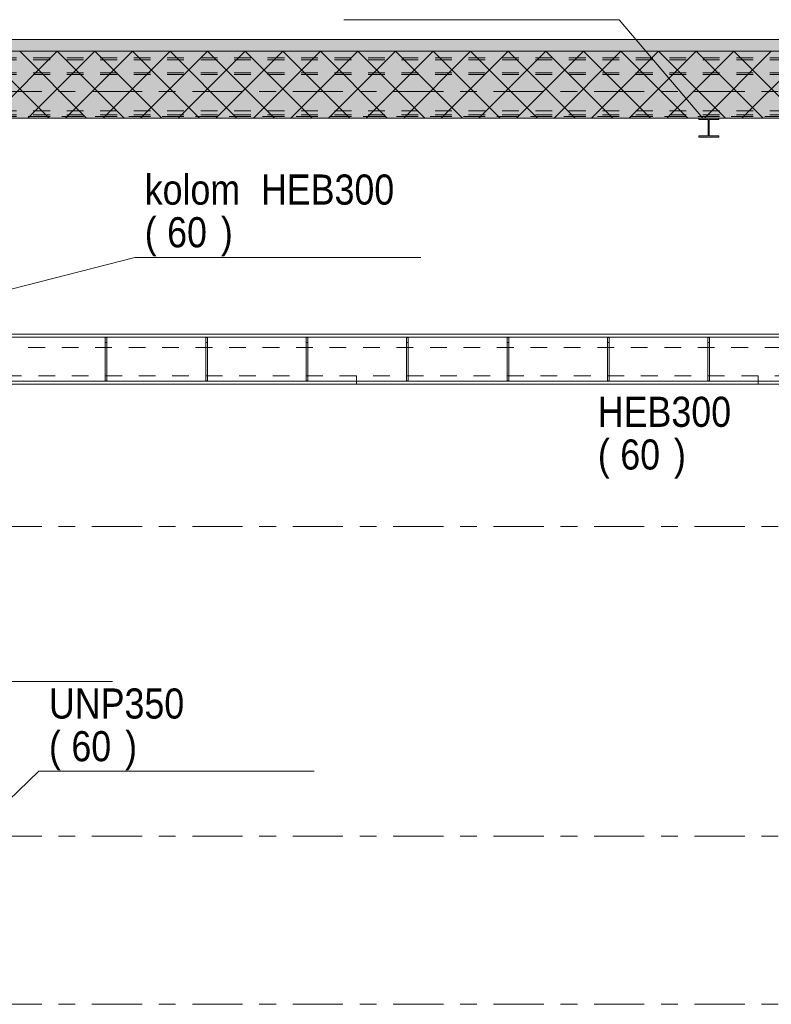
# Model space of a CAD drawing. Header units: millimetres. Extents: x -923 to -82, y -1402 to -808.
# Tile 97 of 109: x -357 to -312, y -915 to -856. Entities that reach past the tile are written whole.
import ezdxf

# ---------------------------------------------------------------- set-up
doc = ezdxf.new("R2010")
doc.units = ezdxf.units.MM
for name, pattern in [('XKITLINE00', [0]), ('XKITLINE01', [4, 1, -1, 1, -1]), ('XKITLINE03', [6, 3, -1, 1, -1])]:
    doc.linetypes.add(name, pattern=pattern)
for name, color, linetype, lineweight in [('Onderdeel', 2, 'Continuous', 0), ('Onderdeel label', 2, 'Continuous', 0), ('Stramien', 4, 'Continuous', 0)]:
    doc.layers.add(name, color=color, linetype=linetype, lineweight=lineweight)
doc.styles.add('ARIAL', font='arial.ttf')

msp = doc.modelspace()

# ---------------------------------------------------------------- hatches: boundary and pattern name
at = {"layer": 'Onderdeel'}
for points in [[(-386.583, -857.914), (-386.583, -857.214), (-245.885, -857.214), (-245.885, -857.914)], [(-386.583, -861.914), (-386.583, -857.914), (-245.885, -857.914), (-245.885, -861.914)], [(-316.833, -861.994), (-316.833, -861.914), (-315.633, -861.914), (-315.633, -861.994), (-316.208, -861.994), (-316.208, -862.974), (-315.633, -862.974), (-315.633, -863.054), (-316.833, -863.054), (-316.833, -862.974), (-316.258, -862.974), (-316.258, -861.994)]]:
    msp.add_hatch(color=256, dxfattribs=at).paths.add_polyline_path(points, flags=17)

# ---------------------------------------------------------------- linework, layer by layer
at = {"layer": 'Onderdeel', "linetype": 'XKITLINE00', "lineweight": 0}
for p, q in [((-245.885, -857.214), (-386.583, -857.214)), ((-386.583, -857.914), (-245.885, -857.914)), ((-386.583, -857.914), (-245.885, -857.914)), ((-355.642, -861.914), (-359.642, -857.914)), ((-359.152, -861.914), (-355.152, -857.914)), ((-353.397, -861.914), (-357.397, -857.914)), ((-356.907, -861.914), (-352.907, -857.914)), ((-351.152, -861.914), (-355.152, -857.914)), ((-354.662, -861.914), (-350.662, -857.914)), ((-348.907, -861.914), (-352.907, -857.914)), ((-352.417, -861.914), (-348.417, -857.914)), ((-346.662, -861.914), (-350.662, -857.914)), ((-350.172, -861.914), (-346.172, -857.914)), ((-344.417, -861.914), (-348.417, -857.914)), ((-347.926, -861.914), (-343.926, -857.914)), ((-342.172, -861.914), (-346.172, -857.914)), ((-345.681, -861.914), (-341.681, -857.914)), ((-339.926, -861.914), (-343.926, -857.914)), ((-343.436, -861.914), (-339.436, -857.914)), ((-337.681, -861.914), (-341.681, -857.914)), ((-341.191, -861.914), (-337.191, -857.914)), ((-335.436, -861.914), (-339.436, -857.914)), ((-338.946, -861.914), (-334.946, -857.914)), ((-333.191, -861.914), (-337.191, -857.914)), ((-336.701, -861.914), (-332.701, -857.914)), ((-330.946, -861.914), (-334.946, -857.914)), ((-334.456, -861.914), (-330.456, -857.914)), ((-328.701, -861.914), (-332.701, -857.914)), ((-332.211, -861.914), (-328.211, -857.914)), ((-326.456, -861.914), (-330.456, -857.914)), ((-329.966, -861.914), (-325.966, -857.914)), ((-324.211, -861.914), (-328.211, -857.914)), ((-327.721, -861.914), (-323.721, -857.914)), ((-321.966, -861.914), (-325.966, -857.914)), ((-325.476, -861.914), (-321.476, -857.914)), ((-319.721, -861.914), (-323.721, -857.914)), ((-323.231, -861.914), (-319.231, -857.914)), ((-317.476, -861.914), (-321.476, -857.914)), ((-320.986, -861.914), (-316.986, -857.914)), ((-315.231, -861.914), (-319.231, -857.914)), ((-318.741, -861.914), (-314.741, -857.914)), ((-312.986, -861.914), (-316.986, -857.914)), ((-316.496, -861.914), (-312.496, -857.914)), ((-310.741, -861.914), (-314.741, -857.914)), ((-314.25, -861.914), (-310.251, -857.914)), ((-386.583, -861.914), (-245.885, -861.914)), ((-316.833, -861.994), (-316.833, -861.914)), ((-316.833, -861.914), (-315.633, -861.914)), ((-316.258, -861.994), (-316.833, -861.994)), ((-316.258, -862.974), (-316.258, -861.994)), ((-315.633, -861.994), (-316.208, -861.994)), ((-316.208, -861.994), (-316.208, -862.974)), ((-315.633, -861.914), (-315.633, -861.994)), ((-315.633, -861.994), (-315.633, -861.994)), ((-316.833, -863.054), (-316.833, -862.974)), ((-316.833, -862.974), (-316.258, -862.974)), ((-316.208, -862.974), (-315.633, -862.974)), ((-315.633, -862.974), (-315.633, -863.054)), ((-315.633, -863.054), (-316.833, -863.054)), ((-315.633, -863.054), (-315.633, -863.054)), ((-358.583, -874.814), (-273.883, -874.814)), ((-358.583, -875.004), (-273.883, -875.004)), ((-352.284, -875.014), (-352.284, -877.614)), ((-352.284, -875.014), (-352.184, -875.014)), ((-352.184, -877.614), (-352.184, -875.014)), ((-346.284, -875.014), (-346.284, -877.614)), ((-346.284, -875.014), (-346.184, -875.014)), ((-346.184, -877.614), (-346.184, -875.014)), ((-340.284, -875.014), (-340.284, -877.614)), ((-340.284, -875.014), (-340.184, -875.014)), ((-340.184, -877.614), (-340.184, -875.014)), ((-334.284, -875.014), (-334.284, -877.614)), ((-334.284, -875.014), (-334.184, -875.014)), ((-334.184, -877.614), (-334.184, -875.014)), ((-328.284, -875.014), (-328.284, -877.614)), ((-328.284, -875.014), (-328.184, -875.014)), ((-328.184, -877.614), (-328.184, -875.014)), ((-322.284, -875.014), (-322.284, -877.614)), ((-322.284, -875.014), (-322.184, -875.014)), ((-322.184, -877.614), (-322.184, -875.014)), ((-316.284, -875.014), (-316.284, -877.614)), ((-316.284, -875.014), (-316.184, -875.014)), ((-316.184, -877.614), (-316.184, -875.014)), ((-358.583, -877.624), (-273.883, -877.624)), ((-352.284, -877.614), (-352.184, -877.614)), ((-346.284, -877.614), (-346.184, -877.614)), ((-340.284, -877.614), (-340.184, -877.614)), ((-334.284, -877.614), (-334.184, -877.614)), ((-328.284, -877.614), (-328.184, -877.614)), ((-322.284, -877.614), (-322.184, -877.614)), ((-316.284, -877.614), (-316.184, -877.614)), ((-358.583, -877.814), (-273.883, -877.814))]:
    msp.add_line(p, q, dxfattribs=at)
at = {"layer": 'Onderdeel', "linetype": 'XKITLINE01', "lineweight": 0}
for p, q in [((-386.583, -857.914), (-245.885, -857.914)), ((-245.885, -857.914), (-386.583, -857.914)), ((-245.885, -857.914), (-386.583, -857.914)), ((-386.583, -858.314), (-245.885, -858.314)), ((-386.583, -858.314), (-245.885, -858.314)), ((-386.583, -858.314), (-245.885, -858.314)), ((-386.583, -858.314), (-245.885, -858.314)), ((-386.583, -858.44), (-245.885, -858.44)), ((-386.583, -858.44), (-245.885, -858.44)), ((-386.583, -858.44), (-245.885, -858.44)), ((-386.583, -858.44), (-245.885, -858.44)), ((-386.583, -859.199), (-245.885, -859.199)), ((-386.583, -859.199), (-245.885, -859.199)), ((-386.583, -859.199), (-245.885, -859.199)), ((-386.583, -859.199), (-245.885, -859.199)), ((-386.583, -859.312), (-245.885, -859.312)), ((-386.583, -859.312), (-245.885, -859.312)), ((-386.583, -859.312), (-245.885, -859.312)), ((-386.583, -859.312), (-245.885, -859.312)), ((-386.583, -861.483), (-245.885, -861.483)), ((-386.583, -861.483), (-245.885, -861.483)), ((-386.583, -861.483), (-245.885, -861.483)), ((-386.583, -861.483), (-245.885, -861.483)), ((-386.583, -861.714), (-245.885, -861.714)), ((-386.583, -861.714), (-245.885, -861.714)), ((-386.583, -861.714), (-245.885, -861.714)), ((-386.583, -861.714), (-245.885, -861.714)), ((-386.583, -861.814), (-245.885, -861.814)), ((-386.583, -861.814), (-245.885, -861.814)), ((-386.583, -861.814), (-245.885, -861.814)), ((-245.885, -861.814), (-386.583, -861.814)), ((-245.885, -861.914), (-386.583, -861.914)), ((-386.583, -861.914), (-245.885, -861.914)), ((-386.583, -861.914), (-245.885, -861.914)), ((-316.258, -861.994), (-316.258, -861.994)), ((-315.633, -861.914), (-315.633, -861.914)), ((-316.833, -862.974), (-316.833, -862.974)), ((-316.258, -862.974), (-316.258, -862.974)), ((-316.208, -862.974), (-316.208, -862.974)), ((-352.284, -875.014), (-352.284, -877.614)), ((-352.184, -875.014), (-352.284, -875.014)), ((-352.284, -875.314), (-352.184, -875.314)), ((-352.284, -875.314), (-352.184, -875.314)), ((-352.184, -875.014), (-352.184, -877.614)), ((-346.284, -875.014), (-346.284, -877.614)), ((-346.184, -875.014), (-346.284, -875.014)), ((-346.284, -875.314), (-346.184, -875.314)), ((-346.284, -875.314), (-346.184, -875.314)), ((-346.184, -875.014), (-346.184, -877.614)), ((-340.284, -875.014), (-340.284, -877.614)), ((-340.184, -875.014), (-340.284, -875.014)), ((-340.284, -875.314), (-340.184, -875.314)), ((-340.284, -875.314), (-340.184, -875.314)), ((-340.184, -875.014), (-340.184, -877.614)), ((-334.284, -875.014), (-334.284, -877.614)), ((-334.184, -875.014), (-334.284, -875.014)), ((-334.284, -875.314), (-334.184, -875.314)), ((-334.284, -875.314), (-334.184, -875.314)), ((-334.184, -875.014), (-334.184, -877.614)), ((-328.284, -875.014), (-328.284, -877.614)), ((-328.184, -875.014), (-328.284, -875.014)), ((-328.284, -875.314), (-328.184, -875.314)), ((-328.284, -875.314), (-328.184, -875.314)), ((-328.184, -875.014), (-328.184, -877.614)), ((-322.284, -875.014), (-322.284, -877.614)), ((-322.184, -875.014), (-322.284, -875.014)), ((-322.284, -875.314), (-322.184, -875.314)), ((-322.284, -875.314), (-322.184, -875.314)), ((-322.184, -875.014), (-322.184, -877.614)), ((-316.284, -875.014), (-316.284, -877.614)), ((-316.184, -875.014), (-316.284, -875.014)), ((-316.284, -875.314), (-316.184, -875.314)), ((-316.284, -875.314), (-316.184, -875.314)), ((-316.184, -875.014), (-316.184, -877.614)), ((-245.885, -875.614), (-386.583, -875.614)), ((-337.283, -877.314), (-361.283, -877.314)), ((-352.284, -877.314), (-352.184, -877.314)), ((-352.284, -877.314), (-352.184, -877.314)), ((-352.284, -877.614), (-352.184, -877.614)), ((-346.284, -877.314), (-346.184, -877.314)), ((-346.284, -877.314), (-346.184, -877.314)), ((-346.284, -877.614), (-346.184, -877.614)), ((-340.284, -877.314), (-340.184, -877.314)), ((-340.284, -877.314), (-340.184, -877.314)), ((-340.284, -877.614), (-340.184, -877.614)), ((-337.283, -877.814), (-337.283, -877.314)), ((-337.283, -877.814), (-337.283, -877.314)), ((-313.283, -877.314), (-337.283, -877.314)), ((-334.284, -877.314), (-334.184, -877.314)), ((-334.284, -877.314), (-334.184, -877.314)), ((-334.284, -877.614), (-334.184, -877.614)), ((-328.284, -877.314), (-328.184, -877.314)), ((-328.284, -877.314), (-328.184, -877.314)), ((-328.284, -877.614), (-328.184, -877.614)), ((-322.284, -877.314), (-322.184, -877.314)), ((-322.284, -877.314), (-322.184, -877.314)), ((-322.284, -877.614), (-322.184, -877.614)), ((-316.284, -877.314), (-316.184, -877.314)), ((-316.284, -877.314), (-316.184, -877.314)), ((-316.284, -877.614), (-316.184, -877.614)), ((-313.283, -877.814), (-313.283, -877.314)), ((-313.283, -877.814), (-313.283, -877.314)), ((-289.283, -877.314), (-313.283, -877.314)), ((-386.583, -877.814), (-245.885, -877.814)), ((-361.283, -877.814), (-337.283, -877.814)), ((-337.283, -877.814), (-313.283, -877.814)), ((-313.283, -877.814), (-289.283, -877.814))]:
    msp.add_line(p, q, dxfattribs=at)
at = {"layer": 'Onderdeel label', "linetype": 'XKITLINE00', "lineweight": 0}
for p, q in [((-338.023, -856.033), (-321.59, -856.033)), ((-316.59, -861.918), (-321.59, -856.033)), ((-359.187, -872.458), (-350.527, -870.233)), ((-350.527, -870.233), (-333.442, -870.233)), ((-368.291, -895.579), (-351.859, -895.579)), ((-359.786, -904.319), (-356.247, -900.941)), ((-356.247, -900.941), (-339.815, -900.941))]:
    msp.add_line(p, q, dxfattribs=at)
at = {"layer": 'Stramien', "linetype": 'XKITLINE03', "lineweight": 0}
for p, q in [((-407.083, -860.314), (-144.383, -860.314)), ((-407.083, -886.314), (-144.383, -886.314)), ((-407.083, -904.814), (-144.383, -904.814)), ((-407.083, -914.864), (-144.383, -914.864))]:
    msp.add_line(p, q, dxfattribs=at)

# ---------------------------------------------------------------- texts
at = {"layer": 'Onderdeel label', "style": 'ARIAL', "width": 0.85}
for s, p in [('kolom', (-349.927, -867.083)), ('HEB300', (-342.983, -867.083)), ('(', (-349.927, -869.633)), (')', (-345.378, -869.633)), ('60', (-348.588, -869.633)), ('HEB300', (-322.857, -880.362)), ('(', (-322.857, -882.912)), ('60', (-321.518, -882.912)), (')', (-318.308, -882.912)), ('UNP350', (-355.647, -897.791)), ('(', (-355.647, -900.341)), (')', (-351.098, -900.341)), ('60', (-354.308, -900.341))]:
    msp.add_text(s, height=1.8, dxfattribs=at).set_placement(p)

doc.saveas('drawing.dxf')
